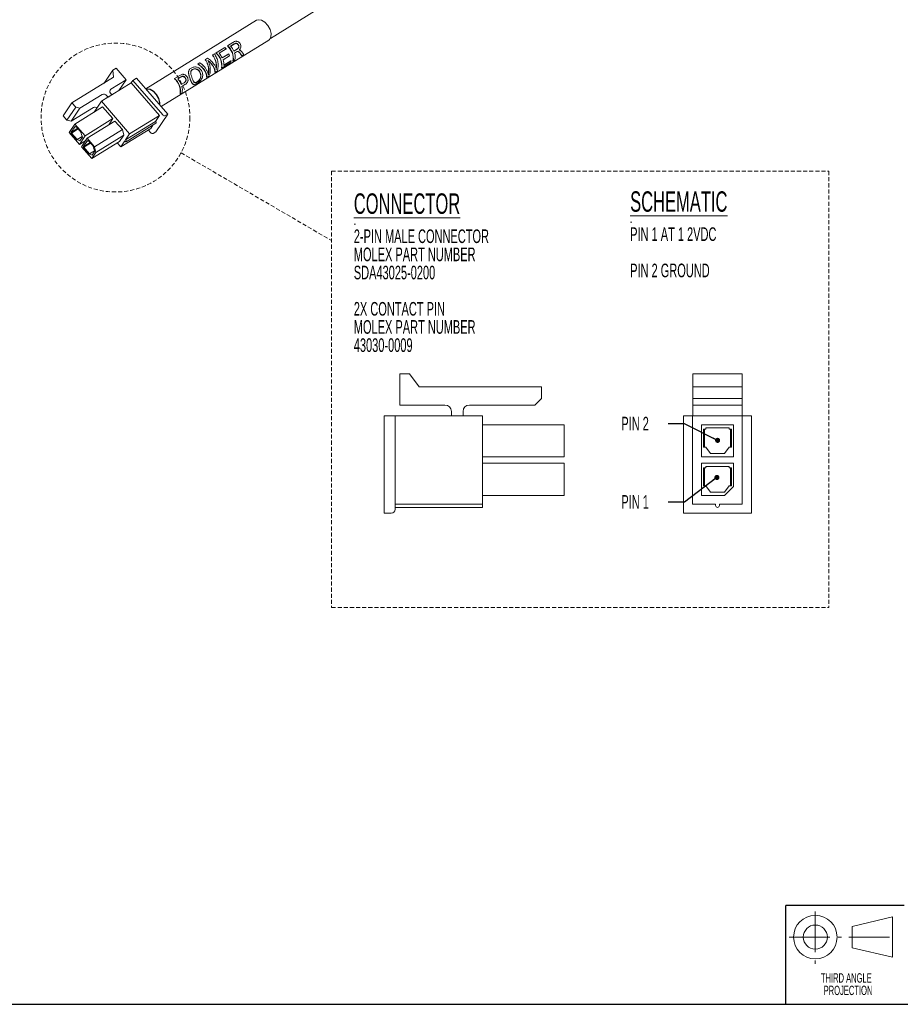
# Paper-space layout 'Sheet1' of a CAD drawing. Header units: millimetres. Extents: x 0 to 864, y 0 to 559.
# Tile 5 of 6: x 401 to 675, y 13 to 319. Entities that reach past the tile are written whole.
import ezdxf

# ---------------------------------------------------------------- set-up
doc = ezdxf.new("R2010")
doc.units = ezdxf.units.MM
doc.linetypes.add('CENTERX2', pattern=[20.319999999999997, 12.7, -2.54, 2.54, -2.54])
doc.linetypes.add('HIDDEN', pattern=[1.905, 1.27, -0.635])
doc.styles.add('SLDTEXTSTYLE0', font='TXT', dxfattribs={"width": 0.605})
doc.dimstyles.new('SLDDIMSTYLE2', dxfattribs={"dimtxt": 0, "dimasz": 1.5875, "dimexe": 0, "dimexo": 0.0625, "dimgap": 0, "dimtad": 0, "dimtih": 1, "dimtoh": 1, "dimdec": 0, "dimrnd": 1e-09, "dimzin": 0, "dimdsep": 46, "dimtxsty": 'Standard', "dimblk1": 'DOT', "dimblk2": 'DOT', "dimsah": 1, "dimcen": 0.09, "dimadec": 0, "dimazin": 0, "dimtfac": 1.5875, "dimtdec": 0, "dimtofl": 0, "dimtmove": 0, "dimatfit": 3, "dimldrblk": 'DOT', "dimfxl": 1, "dimfrac": 2, "dimtolj": 1, "dimtzin": 0, "dimarcsym": 0})

# ---------------------------------------------------------------- blocks, each defined once
blk = doc.blocks.new('SW_NOTE_0')
at = {"color": 0, "linetype": 'Continuous', "lineweight": 0, "char_height": 2.9104166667, "attachment_point": 2, "style": 'SLDTEXTSTYLE0'}
for s, insert in [('THIRD ANGLE', (13.1423502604, 3.7517242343)), ('PROJECTION', (13.6715470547, -0.1288312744))]:
    blk.add_mtext(s, dxfattribs=dict(at, insert=insert))
blk = doc.blocks.new('3rd Proj')
at = {"color": 7, "linetype": 'CENTERX2', "lineweight": 15}
for p, q in [((648.6811171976, 41.4337455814), (648.6811171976, 25.1490080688)), ((640.5387484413, 33.4354499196), (656.8234859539, 33.4354499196)), ((659.0595635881, 33.4354499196), (673.9656581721, 33.4354499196))]:
    blk.add_line(p, q, dxfattribs=at)
at = {"color": 7, "linetype": 'Continuous', "lineweight": 15}
for p, q in [((672.7110972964, 39.715807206), (660.0923848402, 36.760196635)), ((660.0923848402, 36.760196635), (660.0923848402, 30.1107032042)), ((672.7110972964, 27.1550926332), (672.7110972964, 39.715807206)), ((660.0923848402, 30.1107032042), (672.7110972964, 27.1550926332))]:
    blk.add_line(p, q, dxfattribs=at)
for radius in [6.769482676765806, 3.737615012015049]:
    blk.add_circle((648.6811171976, 33.4354499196), radius, dxfattribs=at)
at = {"color": 7, "linetype": 'Continuous', "lineweight": 0}
blk.add_blockref('SW_NOTE_0', (645.1842610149, 18.4363251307), dxfattribs=at)
blk = doc.blocks.new('SW_NOTE_6')
at = {"color": 0, "linetype": 'Continuous', "lineweight": 0, "attachment_point": 1, "style": 'SLDTEXTSTYLE0'}
for s, insert, char_height in [('\\LCONNECTOR', (0, 8.1855801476), 6.35), ('-', (0, -0.0936955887), 2.1166666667), ('2-PIN MALE CONNECTOR', (0, -3.0096133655), 4.2333333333), ('MOLEX PART NUMBER', (0, -8.6540577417), 4.2333333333), ('SDA43025-0200', (0, -14.2985021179), 4.2333333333), ('2X CONTACT PIN', (0, -25.5873908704), 4.2333333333), ('MOLEX PART NUMBER', (0, -31.2318352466), 4.2333333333), ('43030-0009', (0, -36.8762796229), 4.2333333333)]:
    blk.add_mtext(s, dxfattribs=dict(at, insert=insert, char_height=char_height))
blk = doc.blocks.new('SW_NOTE_7')
at = {"color": 0, "linetype": 'Continuous', "lineweight": 0, "attachment_point": 1, "style": 'SLDTEXTSTYLE0'}
for s, insert, char_height in [('\\LSCHEMATIC', (0, 8.1855801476), 6.35), ('-', (0, -0.0936955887), 2.1166666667), ('PIN 1 AT 1 2VDC', (0, -3.0096133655), 4.2333333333), ('PIN 2 GROUND', (0, -14.2985021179), 4.2333333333)]:
    blk.add_mtext(s, dxfattribs=dict(at, insert=insert, char_height=char_height))
blk = doc.blocks.new('_DOT')
at = {"color": 0, "linetype": 'ByBlock', "lineweight": -2}
blk.add_line((-0.5, 0), (-1, 0), dxfattribs=at)
at = {"color": 0, "linetype": 'ByBlock', "const_width": 0.5}
blk.add_lwpolyline([(-0.25, 0, 1), (0.25, 0, 1)], format="xyb", close=True, dxfattribs=at)

psp = doc.layouts.new('Sheet1')

# ---------------------------------------------------------------- linework, layer by layer
at = {"color": 7, "linetype": 'Continuous', "lineweight": 15}
for p, q in [((478.970309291, 313.0772496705), (613.5417394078, 396.3857492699)), ((474.6989978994, 318.7079250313), (440.2516628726, 297.382776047)), ((445.0386214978, 291.8622070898), (478.4959878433, 312.5745008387)), ((462.0624816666, 308.5904280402), (464.7796904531, 310.2725576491)), ((465.23157607, 309.8189810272), (463.0578090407, 308.4732773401)), ((465.1969123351, 309.7642612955), (463.0767944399, 308.4517699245)), ((465.23157607, 309.8189810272), (465.1969123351, 309.7642612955)), ((465.6195549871, 310.7924886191), (465.5972716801, 310.7253421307)), ((465.6195549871, 310.7924886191), (467.291564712, 311.8275717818)), ((467.7635206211, 311.3864199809), (466.6148823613, 310.6753379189)), ((467.7288568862, 311.3317002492), (466.6338677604, 310.6538305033)), ((467.604075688, 309.1478366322), (468.5833253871, 309.7540561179)), ((467.6132659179, 309.1274453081), (468.6453420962, 309.7663678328)), ((468.98939643, 311.0828300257), (469.0390413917, 311.1178318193)), ((469.2218599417, 309.4545870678), (469.5997986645, 309.3811053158)), ((469.5998054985, 309.3811025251), (470.142474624, 308.9322665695)), ((458.748567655, 306.5388989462), (458.726284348, 306.4717524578)), ((458.748567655, 306.5388989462), (459.4023960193, 306.9436613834)), ((460.0275963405, 305.7792882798), (459.510498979, 306.2094360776)), ((459.5457190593, 306.2635248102), (459.8595427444, 305.57726945)), ((460.0739679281, 305.8191480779), (459.5457198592, 306.2635250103)), ((461.0072474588, 307.9371691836), (460.9849641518, 307.8700226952)), ((461.0072474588, 307.9371691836), (461.5684437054, 308.2845862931)), ((462.0624816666, 308.5904280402), (462.0401983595, 308.5232815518)), ((464.0171586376, 307.0106252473), (465.9901070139, 308.2320090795)), ((464.0257335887, 306.992200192), (466.0512892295, 308.246151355)), ((466.2915968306, 307.6405632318), (464.2660411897, 306.3866120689)), ((466.0512892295, 308.246151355), (465.9901070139, 308.2320090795)), ((467.9403951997, 306.3875383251), (467.3969534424, 306.0511124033)), ((468.4015235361, 308.8657523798), (467.8449588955, 308.5212025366)), ((468.6769896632, 309.0073429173), (468.4015235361, 308.8657523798)), ((469.9829721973, 307.7587217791), (469.6196956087, 308.3594429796)), ((470.0539513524, 307.6959675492), (469.6939667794, 308.32198343)), ((470.0539513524, 307.6959675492), (469.9829721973, 307.7587217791)), ((470.6769023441, 308.0816148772), (470.0539513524, 307.6959675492)), ((470.142474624, 308.9322665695), (470.6769023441, 308.0816148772)), ((429.9391743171, 303.1778960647), (427.276093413, 299.213112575)), ((430.9621718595, 303.8111983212), (429.9391743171, 303.1778960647)), ((430.223032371, 301.037460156), (429.9391743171, 303.1778960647)), ((434.0755631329, 300.2206740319), (430.9621718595, 303.8111983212)), ((454.7310088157, 303.366770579), (454.7643456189, 303.4229670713)), ((456.4798527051, 305.1344162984), (456.4575693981, 305.06726981)), ((456.4798527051, 305.1344162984), (457.0410489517, 305.4818334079)), ((462.0750352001, 303.3687344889), (462.1860190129, 304.4610170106)), ((462.1490957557, 303.3221301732), (462.2581606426, 304.4420561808)), ((463.8398801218, 303.8490518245), (463.7689009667, 303.9118060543)), ((466.6558965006, 305.5923497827), (463.8398801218, 303.8490518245)), ((464.4853637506, 304.6651419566), (466.757938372, 306.0720139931)), ((464.4951249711, 304.7664689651), (466.6841635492, 306.1216267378)), ((466.757938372, 306.0720139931), (466.6841635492, 306.1216267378)), ((467.3969534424, 306.0511124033), (467.3259742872, 306.1138666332)), ((417.2650635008, 293.015631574), (430.223032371, 301.037460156)), ((429.3015746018, 297.2652635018), (434.0755631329, 300.2206740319)), ((434.0755631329, 300.2206740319), (431.8528007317, 296.911434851)), ((437.3380445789, 300.742911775), (436.1786473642, 300.0251692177)), ((447.0369630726, 289.557615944), (437.3380445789, 300.742911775)), ((449.1680908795, 300.6079584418), (449.1458075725, 300.5408119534)), ((449.1680908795, 300.6079584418), (450.5838184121, 301.4843861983)), ((451.0835639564, 301.0604379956), (450.1634182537, 300.4908077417)), ((451.0489002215, 301.005718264), (450.1824036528, 300.4693003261)), ((450.5838184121, 301.4843861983), (451.1931162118, 301.8038114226)), ((451.5248610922, 301.2439999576), (451.0489002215, 301.005718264)), ((451.5604290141, 301.2976915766), (451.0835639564, 301.0604379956)), ((451.5248610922, 301.2439999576), (451.5604290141, 301.2976915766)), ((452.4962467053, 300.7473922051), (452.5475007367, 300.7798661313)), ((454.1417536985, 300.2803518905), (454.0752456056, 300.2791596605)), ((457.1639684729, 302.2705855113), (457.2298085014, 302.2735981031)), ((459.2275725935, 300.993732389), (459.1565934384, 301.0564866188)), ((459.8705938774, 301.3918045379), (459.2275725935, 300.993732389)), ((459.4367084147, 302.6734214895), (459.678905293, 301.7929208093)), ((459.6048453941, 301.8395257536), (459.7608992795, 302.800899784)), ((459.6789059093, 301.7929209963), (459.8337668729, 302.7779148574)), ((461.7772716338, 302.5721625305), (461.7062924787, 302.6349167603)), ((462.3747487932, 302.9420398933), (461.7772716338, 302.5721625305)), ((435.6776267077, 299.2792518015), (429.7050942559, 295.5818643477)), ((436.1786473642, 300.0251692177), (435.6776267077, 299.2792518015)), ((435.6776267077, 299.2792518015), (444.4668712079, 289.143039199)), ((436.1786473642, 300.0251692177), (445.4931965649, 289.2831479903)), ((451.2369066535, 298.7678917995), (452.112693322, 299.3100609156)), ((451.2476532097, 298.7414893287), (452.1770621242, 299.3168541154)), ((452.3970313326, 298.7191948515), (451.4529556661, 298.134750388)), ((456.1519907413, 299.5507978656), (456.2255726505, 299.4996367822)), ((419.7535975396, 291.3544424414), (426.6963408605, 295.6524537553)), ((426.4024489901, 293.5373113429), (428.4638572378, 294.8134576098)), ((428.0189547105, 295.3358642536), (428.4673855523, 294.8187105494)), ((428.4638572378, 294.8134576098), (429.7050942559, 295.5818643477)), ((428.4638572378, 294.8134576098), (428.4673855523, 294.8187105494)), ((428.4673855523, 294.8187105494), (429.7086225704, 295.5871172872)), ((429.7086225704, 295.5871172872), (429.2601917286, 296.1042709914)), ((429.7050942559, 295.5818643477), (429.7086225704, 295.5871172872)), ((450.9454893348, 295.8665822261), (450.8745101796, 295.9293364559)), ((451.4889310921, 296.2030081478), (450.9454893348, 295.8665822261)), ((417.2650635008, 293.015631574), (414.5412047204, 288.9603622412)), ((415.7071249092, 287.6157626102), (418.4309836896, 291.6710319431)), ((417.0297387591, 287.2991731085), (423.97248208, 291.5971844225)), ((419.7535975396, 291.3544424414), (417.0297387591, 287.2991731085)), ((417.2650635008, 293.015631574), (418.4309836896, 291.6710319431)), ((418.135984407, 286.4614496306), (426.7973635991, 291.8234087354)), ((418.4309836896, 291.6710319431), (419.7535975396, 291.3544424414)), ((426.4024489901, 293.5373113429), (424.1507392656, 290.1849755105)), ((435.1916934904, 283.4010987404), (426.4024489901, 293.5373113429)), ((430.0004410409, 288.1294537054), (426.7973635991, 291.8234087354)), ((414.5412047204, 288.9603622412), (415.7071249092, 287.6157626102)), ((421.3390618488, 282.7674946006), (430.0004410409, 288.1294537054)), ((428.6950092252, 286.1859323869), (430.0004410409, 288.1294537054)), ((435.1916934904, 283.4010987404), (444.4668712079, 289.143039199)), ((444.4668712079, 289.143039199), (443.2107912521, 287.2729927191)), ((443.318119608, 284.021017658), (447.0369630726, 289.557615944)), ((446.2867648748, 289.0931942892), (447.0369630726, 289.557615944)), ((417.0297387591, 287.2991731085), (415.7071249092, 287.6157626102)), ((418.135984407, 286.4614496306), (416.3718271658, 283.8349798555)), ((418.2093101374, 285.7243483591), (416.9391169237, 283.833290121)), ((419.0430236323, 285.1357457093), (416.9391169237, 283.833290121)), ((419.1711467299, 284.9879875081), (417.0672400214, 283.6855319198)), ((419.2057757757, 284.9480514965), (417.133073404, 283.6649134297)), ((421.3390618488, 282.7674946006), (418.135984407, 286.4614496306)), ((418.3374332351, 285.5765901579), (418.2093101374, 285.7243483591)), ((418.4785658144, 285.7867077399), (418.3374332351, 285.5765901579)), ((418.5478239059, 285.7068357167), (418.3374332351, 285.5765901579)), ((418.4785658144, 285.7867077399), (420.2722891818, 283.7180929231)), ((421.9796773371, 282.0287035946), (430.6410565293, 287.3906626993)), ((432.9472722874, 284.7310150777), (430.6410565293, 287.3906626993)), ((432.4678347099, 279.3458294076), (441.7430124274, 285.0877698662)), ((433.9356135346, 281.5310522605), (443.2107912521, 287.2729927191)), ((434.1157968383, 280.9706283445), (443.3909745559, 286.7125688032)), ((442.4381735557, 286.1227227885), (441.7430124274, 285.0877698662)), ((443.3389143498, 287.1252345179), (443.2107912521, 287.2729927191)), ((416.3718271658, 283.8349798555), (419.5749046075, 280.1410248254)), ((417.0672400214, 283.6855319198), (416.9261074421, 283.4754143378)), ((416.9261074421, 283.4754143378), (417.133073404, 283.6649134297)), ((418.7198308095, 281.406799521), (416.9261074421, 283.4754143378)), ((416.9391169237, 283.833290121), (417.0672400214, 283.6855319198)), ((417.133073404, 283.6649134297), (418.8921677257, 281.6362346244)), ((420.453154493, 282.6025873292), (418.8609633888, 281.616917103)), ((419.5749046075, 280.1410248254), (421.3390618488, 282.7674946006)), ((419.7486341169, 281.245940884), (420.5247168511, 282.401369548)), ((420.1311566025, 283.5079753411), (420.2722891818, 283.7180929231)), ((420.5247168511, 282.401369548), (420.1311566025, 283.5079753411)), ((421.9796773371, 282.0287035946), (420.2155200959, 279.4022338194)), ((424.2858930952, 279.3690559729), (421.9796773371, 282.0287035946)), ((424.2858930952, 279.3690559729), (432.9472722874, 284.7310150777)), ((433.3501699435, 282.9612961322), (424.6887907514, 277.5993370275)), ((432.0799767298, 281.0702378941), (433.3501699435, 282.9612961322)), ((432.9472722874, 284.7310150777), (433.3501699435, 282.9612961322)), ((433.9356135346, 281.5310522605), (435.1916934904, 283.4010987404)), ((441.7743531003, 283.7465497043), (441.0066450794, 284.6319104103)), ((442.5679214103, 283.5565960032), (443.318119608, 284.021017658)), ((418.7198308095, 281.406799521), (418.8609633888, 281.616917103)), ((418.8609633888, 281.616917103), (419.7486341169, 281.245940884)), ((419.5749046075, 280.1410248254), (421.5209519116, 281.3457551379)), ((420.2155200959, 279.4022338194), (423.4185975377, 275.7082787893)), ((420.9109329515, 279.2527858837), (420.7698003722, 279.0426683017)), ((420.7698003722, 279.0426683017), (420.9767663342, 279.2321673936)), ((422.5635237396, 276.9740534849), (420.7698003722, 279.0426683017)), ((422.0530030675, 281.291602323), (420.7828098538, 279.4005440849)), ((422.8867165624, 280.7029996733), (420.7828098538, 279.4005440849)), ((420.7828098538, 279.4005440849), (420.9109329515, 279.2527858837)), ((423.0148396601, 280.5552414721), (420.9109329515, 279.2527858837)), ((423.0494687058, 280.5153054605), (420.9767663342, 279.2321673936)), ((420.9767663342, 279.2321673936), (422.7358606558, 277.2034885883)), ((422.1811261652, 281.1438441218), (422.0530030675, 281.291602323)), ((422.3222587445, 281.3539617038), (422.1811261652, 281.1438441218)), ((422.3915168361, 281.2740896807), (422.1811261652, 281.1438441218)), ((422.3222587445, 281.3539617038), (424.1159821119, 279.285346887)), ((423.4185975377, 275.7082787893), (432.0799767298, 281.0702378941)), ((423.9748495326, 279.075229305), (424.1159821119, 279.285346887)), ((424.3684097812, 277.9686235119), (423.9748495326, 279.075229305)), ((424.6887907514, 277.5993370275), (424.2858930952, 279.3690559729)), ((431.3593886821, 280.6241468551), (432.4678347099, 279.3458294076)), ((432.4678347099, 279.3458294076), (433.7239146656, 281.2158758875)), ((433.7239146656, 281.2158758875), (433.8520377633, 281.0681176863)), ((434.0637366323, 281.3832940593), (433.9356135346, 281.5310522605)), ((422.5635237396, 276.9740534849), (422.7046563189, 277.1841710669)), ((424.2968474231, 278.1698412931), (422.7046563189, 277.1841710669)), ((422.7046563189, 277.1841710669), (423.5923270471, 276.813194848)), ((423.4185975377, 275.7082787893), (424.6887907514, 277.5993370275)), ((423.5923270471, 276.813194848), (424.3684097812, 277.9686235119)), ((519.2778221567, 199.0774847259), (519.2778221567, 208.7974847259)), ((519.2778221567, 208.7974847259), (522.2778221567, 208.7974847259)), ((522.2778221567, 208.7974847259), (525.2778221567, 204.7174847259)), ((625.7884934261, 208.7974847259), (610.3484934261, 208.7974847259)), ((610.3484934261, 208.7974847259), (610.3484934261, 204.7174847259)), ((625.7884934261, 204.7174847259), (625.7884934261, 208.7974847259)), ((525.2778221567, 204.7174847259), (563.2778221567, 204.7174847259)), ((563.2778221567, 204.7174847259), (563.2778221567, 201.0774847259)), ((625.7884934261, 204.7174847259), (610.3484934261, 204.7174847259)), ((610.3484934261, 204.7174847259), (610.3484934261, 201.0774847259)), ((625.7884934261, 204.7174847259), (625.7884934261, 201.0774847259)), ((533.2778221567, 199.0774847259), (519.2778221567, 199.0774847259)), ((561.2778221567, 199.0774847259), (540.9178221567, 199.0774847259)), ((561.2778221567, 199.0774847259), (563.2778221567, 201.0774847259)), ((610.3484934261, 199.0774847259), (610.3484934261, 201.0774847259)), ((610.3484934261, 201.0774847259), (625.7884934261, 201.0774847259)), ((625.7884934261, 199.0774847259), (610.3484934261, 199.0774847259)), ((610.3484934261, 197.0774847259), (610.3484934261, 199.0774847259)), ((625.7884934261, 201.0774847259), (625.7884934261, 199.0774847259)), ((625.7884934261, 199.0774847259), (625.7884934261, 197.0774847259)), ((535.2778221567, 195.6774847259), (535.2778221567, 197.0774847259)), ((538.9178221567, 197.0774847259), (538.9178221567, 195.6774847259)), ((610.3484934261, 197.0774847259), (610.3484934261, 195.6774847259)), ((625.7884934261, 197.0774847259), (625.7884934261, 195.6774847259)), ((517.7630221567, 195.6774847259), (514.3630221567, 195.6774847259)), ((514.3630221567, 165.3974847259), (514.3630221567, 195.6774847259)), ((517.7630221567, 166.5974847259), (517.7630221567, 195.6774847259)), ((544.9630221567, 195.6774847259), (517.7630221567, 195.6774847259)), ((544.9630221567, 195.6774847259), (544.9630221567, 168.2374847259)), ((570.3630221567, 192.9574847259), (544.9630221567, 192.9574847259)), ((570.3630221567, 192.9574847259), (570.3630221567, 182.9574847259)), ((607.5284934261, 166.5974847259), (607.5284934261, 195.6774847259)), ((610.3284934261, 195.6774847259), (607.5284934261, 195.6774847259)), ((625.7684934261, 195.6774847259), (610.3284934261, 195.6774847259)), ((610.3284934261, 195.6774847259), (610.3284934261, 168.2374847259)), ((623.0684934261, 192.9574847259), (613.0684934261, 192.9574847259)), ((613.0684934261, 192.9574847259), (613.0684934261, 182.9574847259)), ((623.0684934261, 182.9574847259), (623.0684934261, 192.9574847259)), ((625.7684934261, 168.2374847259), (625.7684934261, 195.6774847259)), ((625.7684934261, 195.6774847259), (625.7884934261, 195.6774847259)), ((628.6084934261, 195.6774847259), (625.7884934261, 195.6774847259)), ((628.6084934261, 195.6774847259), (628.6084934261, 166.5974847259)), ((614.4684934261, 191.5574847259), (613.6684934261, 191.5574847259)), ((613.6684934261, 185.9574847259), (613.6684934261, 191.5574847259)), ((614.0684934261, 191.5574847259), (614.0684934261, 185.9574847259)), ((621.6684934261, 191.9574847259), (614.4684934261, 191.9574847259)), ((614.4684934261, 191.9574847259), (614.4684934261, 191.5574847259)), ((621.6684934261, 191.5574847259), (621.6684934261, 191.9574847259)), ((622.4684934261, 191.5574847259), (621.6684934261, 191.5574847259)), ((622.0684934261, 185.9574847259), (622.0684934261, 191.5574847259)), ((622.4684934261, 191.5574847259), (622.4684934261, 185.9574847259)), ((613.6684934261, 185.9574847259), (614.4684934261, 185.9574847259)), ((614.4684934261, 185.9574847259), (615.8689085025, 183.9574847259)), ((615.8689085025, 183.9574847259), (620.2680783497, 183.9574847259)), ((620.2680783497, 183.9574847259), (621.6684934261, 185.9574847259)), ((621.6684934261, 185.9574847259), (622.4684934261, 185.9574847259)), ((570.3630221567, 182.9574847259), (544.9630221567, 182.9574847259)), ((570.3630221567, 180.9574847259), (544.9630221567, 180.9574847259)), ((570.3630221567, 180.9574847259), (570.3630221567, 170.9574847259)), ((613.0684934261, 182.9574847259), (623.0684934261, 182.9574847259)), ((613.0684934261, 180.9574847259), (613.0684934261, 170.9574847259)), ((623.0684934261, 180.9574847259), (613.0684934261, 180.9574847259)), ((623.0684934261, 173.7574847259), (623.0684934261, 180.9574847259)), ((614.4684934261, 179.5574847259), (613.6684934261, 179.5574847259)), ((613.6684934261, 173.9574847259), (613.6684934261, 179.5574847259)), ((614.0684934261, 179.5574847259), (614.0684934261, 173.9574847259)), ((621.6684934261, 179.9574847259), (614.4684934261, 179.9574847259)), ((614.4684934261, 179.9574847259), (614.4684934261, 179.5574847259)), ((621.6684934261, 179.5574847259), (621.6684934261, 179.9574847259)), ((622.4684934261, 179.5574847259), (621.6684934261, 179.5574847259)), ((622.0684934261, 173.9574847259), (622.0684934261, 179.5574847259)), ((622.4684934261, 179.5574847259), (622.4684934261, 173.9574847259)), ((613.6684934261, 173.9574847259), (614.4684934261, 173.9574847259)), ((614.4684934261, 173.9574847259), (615.8689085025, 171.9574847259)), ((615.8689085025, 171.9574847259), (620.2680783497, 171.9574847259)), ((620.2680783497, 171.9574847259), (621.6684934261, 173.9574847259)), ((620.2684934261, 170.9574847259), (623.0684934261, 173.7574847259)), ((621.6684934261, 173.9574847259), (622.4684934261, 173.9574847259)), ((570.3630221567, 170.9574847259), (544.9630221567, 170.9574847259)), ((613.0684934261, 170.9574847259), (620.2684934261, 170.9574847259)), ((516.5630221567, 165.3974847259), (514.3630221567, 165.3974847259)), ((544.9630221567, 168.2374847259), (517.7630221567, 168.2374847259)), ((517.7630221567, 167.2374847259), (544.9630221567, 167.2374847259)), ((544.9630221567, 168.2374847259), (544.9630221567, 167.8374847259)), ((544.9630221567, 167.8374847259), (544.9630221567, 167.2374847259)), ((607.5284934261, 165.3974847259), (607.5284934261, 166.5974847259)), ((628.6084934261, 165.3974847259), (607.5284934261, 165.3974847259)), ((610.3284934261, 168.2374847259), (617.4484934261, 168.2374847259)), ((617.4484934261, 168.2374847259), (617.4484934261, 167.8374847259)), ((618.6484934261, 167.8374847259), (618.6484934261, 168.2374847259)), ((618.6484934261, 168.2374847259), (625.7684934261, 168.2374847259)), ((628.6084934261, 166.5974847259), (628.6084934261, 165.3974847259))]:
    psp.add_line(p, q, dxfattribs=at)
at = {"color": 7, "linetype": 'HIDDEN', "lineweight": 0}
for p, q in [((451.187154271, 277.512302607), (498.0078440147, 250.2002335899)), ((498.0078440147, 271.8251394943), (652.6514115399, 271.8251394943)), ((498.0078440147, 271.8251394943), (498.0078440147, 136.1288549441)), ((652.6514115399, 271.8251394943), (652.6514115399, 136.1288549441)), ((498.0078440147, 136.1288549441), (652.6514115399, 136.1288549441))]:
    psp.add_line(p, q, dxfattribs=at)
at = {"color": 7, "linetype": 'Continuous', "lineweight": 30}
for p, q in [((676.0876551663, 43.3818229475), (639.3022860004, 43.3818229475)), ((639.3022860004, 12.697799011), (639.3022860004, 43.3818229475)), ((25.4, 12.7), (838.2, 12.7))]:
    psp.add_line(p, q, dxfattribs=at)
at = {"color": 7, "linetype": 'Continuous', "lineweight": 15, "flags": 128}
for points in [[(478.8846447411, 315.8772686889), (478.2076159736, 317.1072455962), (477.2854605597, 318.1140323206), (476.2585683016, 318.7443547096), (475.283274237, 318.9022518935), (474.6989978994, 318.7079250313)], [(478.4959878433, 312.5745008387), (478.6869276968, 312.7187404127), (479.1440463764, 313.5022267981), (479.2134753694, 314.6113544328), (478.8846447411, 315.8772686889)], [(444.2391279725, 294.4294322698), (443.5620992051, 295.6594091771), (442.6399437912, 296.6661959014), (441.6130515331, 297.2965182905), (440.6377574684, 297.4544154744), (440.2661478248, 297.3660712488)], [(444.1424877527, 294.419458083), (443.4940658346, 295.5974641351), (442.6108747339, 296.5617105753), (441.6273722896, 297.1653996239), (440.6932878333, 297.3166250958), (440.3593809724, 297.2403476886)], [(444.4625320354, 292.5265833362), (444.4574241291, 293.2070331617), (444.1424877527, 294.419458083)], [(444.5677725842, 292.4052144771), (444.5679586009, 293.1635180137), (444.2391279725, 294.4294322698)], [(443.3909745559, 286.7125688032), (443.4252495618, 286.7460090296), (443.4511272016, 286.8231865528), (443.443806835, 286.9223567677), (443.4044029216, 287.0284219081), (443.3389143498, 287.1252345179)], [(433.8520377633, 281.0681176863), (433.9336409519, 280.9952964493), (434.0189354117, 280.9575529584), (434.0949358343, 280.9606333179), (434.1500718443, 281.004068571), (434.1759494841, 281.0812460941), (434.1686291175, 281.180416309), (434.129225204, 281.2864814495), (434.0637366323, 281.3832940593)]]:
    psp.add_lwpolyline(points, dxfattribs=at)
at = {"color": 7, "linetype": 'HIDDEN', "lineweight": 0}
psp.add_circle((430.7970712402, 288.4692050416), 23.1475527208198, dxfattribs=at)
at = {"color": 7, "linetype": 'Continuous', "lineweight": 15}
for centre, radius, start, end in [((461.1687964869, 306.2232368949), 5.425454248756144, 41.51028529, 48.2757083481), ((462.4918222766, 306.9314462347), 4.902801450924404, 350.4006453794, 50.6983577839), ((462.4266281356, 306.8917224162), 5.04090853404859, 350.4006453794, 50.6983577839), ((462.0201248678, 306.6158179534), 6.131190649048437, 24.1826976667, 41.4609592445), ((458.934748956, 304.7293856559), 4.90280145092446, 350.4006453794, 50.6983577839), ((458.8695548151, 304.6896618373), 5.040908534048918, 350.4006453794, 50.6983577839), ((458.4619163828, 304.412914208), 6.132599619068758, 24.871594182, 41.4598406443), ((460.4045270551, 305.0199324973), 4.096230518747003, 355.0311625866, 19.4900544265), ((460.8664168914, 305.8382332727), 5.716727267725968, 18.3772974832, 24.9107314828), ((464.478745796, 307.3016692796), 3.580314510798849, 345.2073688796, 19.9147634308), ((464.3307854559, 306.3376708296), 2.441647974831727, 342.226597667, 353.7537238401), ((446.0403581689, 296.7469160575), 4.902801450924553, 350.4006453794, 50.6983577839), ((445.975164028, 296.7071922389), 5.040908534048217, 350.4006453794, 50.6983577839), ((445.5790777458, 296.4387481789), 6.11844462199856, 22.1084277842, 41.4731920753), ((429.7546891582, 296.6678787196), 0.7497875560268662, 127.1802074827, 228.7369744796), ((448.1654128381, 297.1073193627), 3.444350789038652, 344.7786291, 17.3551978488), ((427.159848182, 294.6678129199), 1.088281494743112, 37.8690561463, 115.2081228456), ((424.4322001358, 290.7004258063), 1.007728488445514, 53.0534604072, 117.1416802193), ((446.008660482, 289.6839787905), 0.6529688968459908, 217.8690561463, 295.2081228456), ((442.2898170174, 284.1473805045), 0.6529688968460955, 217.8690561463, 295.2081228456), ((533.2778221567, 197.0774847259), 2, 360, 90), ((540.9178221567, 197.0774847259), 2, 90, 180), ((516.5630221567, 166.5974847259), 1.200000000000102, 270, 360), ((618.0484934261, 167.8374847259), 0.6000000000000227, 180, 360)]:
    psp.add_arc(centre, radius, start, end, dxfattribs=at)
for points, knots in [([(467.2915647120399, 311.82757178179), (467.4544655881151, 311.9222676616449), (467.6989214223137, 312.0643722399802), (468.0835280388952, 312.1897078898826), (468.4131629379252, 312.2134575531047), (468.7549390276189, 312.1342631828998), (469.0749892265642, 311.9788410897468), (469.3100296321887, 311.7929788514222), (469.4702891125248, 311.6157783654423), (469.5387217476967, 311.5178712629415), (469.5729532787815, 311.4688959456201)], [0, 0, 0, 0, 0.2472405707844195, 0.3710194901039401, 0.4950502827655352, 0.6201600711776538, 0.7462498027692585, 0.872883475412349, 0.9364134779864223, 1, 1, 1, 1]), ([(468.9893964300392, 311.0828300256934), (468.9509712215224, 311.1363791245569), (468.8741572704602, 311.2434265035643), (468.7215854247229, 311.3706954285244), (468.5490286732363, 311.460342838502), (468.3687090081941, 311.5093674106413), (468.1883399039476, 311.5104211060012), (467.9650917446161, 311.4624175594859), (467.8223376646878, 311.3834265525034), (467.7288568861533, 311.3317002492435)], [0, 0, 0, 0, 0.1250949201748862, 0.250071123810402, 0.3748279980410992, 0.4999646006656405, 0.618212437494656, 0.7499910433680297, 0.9999999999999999, 0.9999999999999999, 0.9999999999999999, 0.9999999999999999]), ([(469.0390413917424, 311.1178318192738), (468.9541358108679, 311.2248667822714), (468.8268754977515, 311.3852956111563), (468.5895757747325, 311.507422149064), (468.4076221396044, 311.56007699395), (468.2250508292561, 311.5632363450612), (468.0002969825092, 311.5169756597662), (467.8571683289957, 311.4380562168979), (467.7635206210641, 311.3864199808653)], [0, 0, 0, 0, 0.2525240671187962, 0.3784944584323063, 0.5040497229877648, 0.6218830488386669, 0.752601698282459, 1, 1, 1, 1]), ([(468.5833253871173, 309.7540561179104), (468.6822964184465, 309.8197972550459), (468.8307459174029, 309.9184042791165), (469.0048519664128, 310.0925367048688), (469.1057702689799, 310.2573947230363), (469.1586188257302, 310.4584805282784), (469.1510719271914, 310.6744858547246), (469.0985874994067, 310.8904043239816), (469.0257916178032, 311.0186913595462), (468.9893964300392, 311.0828300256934)], [0, 0, 0, 0, 0.2503113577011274, 0.375449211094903, 0.5003491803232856, 0.6220480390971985, 0.7500126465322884, 0.8750157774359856, 1, 1, 1, 1]), ([(468.6453420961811, 309.766367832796), (468.7442882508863, 309.8322239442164), (468.8927582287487, 309.9310418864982), (469.0663149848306, 310.1067962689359), (469.1662643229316, 310.2743115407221), (469.2170992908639, 310.4792437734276), (469.206897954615, 310.6996246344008), (469.1514407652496, 310.9204175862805), (469.0765386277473, 311.0519730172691), (469.0390413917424, 311.1178318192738)], [0, 0, 0, 0, 0.2475123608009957, 0.3713954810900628, 0.495486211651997, 0.6172493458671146, 0.7462873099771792, 0.8729872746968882, 1, 1, 1, 1]), ([(469.5729639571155, 311.4688804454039), (469.6672621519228, 311.2882513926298), (469.8089335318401, 311.0168785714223), (469.8370695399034, 310.616051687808), (469.7910890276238, 310.2301761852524), (469.5838446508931, 309.8040876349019), (469.3424437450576, 309.5710124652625), (469.2218599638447, 309.4545875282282)], [0, 0, 0, 0, 0.2526046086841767, 0.3795071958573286, 0.5045590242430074, 0.7525189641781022, 1, 1, 1, 1]), ([(469.619695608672, 308.3594429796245), (469.4956594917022, 308.5133858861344), (469.3096589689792, 308.7442336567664), (468.9923119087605, 308.985468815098), (468.7759338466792, 309.0388540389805), (468.6642665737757, 309.021156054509), (468.6084168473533, 309.012304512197)], [0, 0, 0, 0, 0.5001269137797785, 0.7499740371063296, 0.8749509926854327, 1, 1, 1, 1]), ([(469.6939667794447, 308.321983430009), (469.5695366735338, 308.4819889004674), (469.3831789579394, 308.7216274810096), (469.0636019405, 308.9737668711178), (468.8455503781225, 309.0320764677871), (468.7330891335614, 309.0155746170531), (468.6769906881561, 309.0073430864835)], [0, 0, 0, 0, 0.5022815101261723, 0.7522619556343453, 0.8764221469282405, 1, 1, 1, 1]), ([(454.1417536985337, 300.280351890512), (454.0765697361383, 300.4580575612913), (453.9462969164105, 300.8132096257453), (453.7527590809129, 301.3647421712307), (453.5956907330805, 301.9061434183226), (453.519179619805, 302.4174583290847), (453.5448297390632, 302.8764182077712), (453.7208242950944, 303.4137461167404), (454.0722144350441, 303.68573430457), (454.3056800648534, 303.8664448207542)], [0, 0, 0, 0, 0.1268119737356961, 0.2534389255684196, 0.3796920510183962, 0.505283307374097, 0.6301731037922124, 0.7542848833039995, 1, 1, 1, 1]), ([(454.7643452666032, 303.422966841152), (454.6731694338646, 303.3570286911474), (454.4906223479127, 303.225011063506), (454.3059017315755, 302.9481672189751), (454.2093032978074, 302.6176600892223), (454.1828920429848, 302.2440759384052), (454.2643980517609, 301.8356539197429), (454.4369033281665, 301.2817763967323), (454.587696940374, 300.8777109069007), (454.6882241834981, 300.6083388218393)], [0, 0, 0, 0, 0.1231519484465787, 0.2465678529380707, 0.3706828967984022, 0.4954365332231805, 0.6210968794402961, 0.7474025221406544, 1, 1, 1, 1]), ([(454.7310088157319, 303.3667705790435), (454.6386371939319, 303.3018545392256), (454.453758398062, 303.1719271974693), (454.3409337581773, 302.9825422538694), (454.2844800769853, 302.8877803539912)], [0, 0, 0, 0, 0.499633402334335, 1, 1, 1, 1]), ([(454.3056803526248, 303.8664450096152), (454.5866941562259, 304.0012363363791), (455.0097105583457, 304.2041407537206), (455.7133278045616, 304.2255752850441), (456.2436315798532, 304.1317896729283), (456.7519224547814, 303.9001651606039), (457.1920099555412, 303.552342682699), (457.5514704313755, 303.1120119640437), (457.7005970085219, 302.7739288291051), (457.7752199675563, 302.6047519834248)], [0, 0, 0, 0, 0.2457396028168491, 0.3699173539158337, 0.4947544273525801, 0.6173782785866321, 0.7465930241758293, 0.8731951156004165, 1, 1, 1, 1]), ([(457.1639684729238, 302.2705855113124), (457.0478371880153, 302.5135601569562), (456.8721029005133, 302.8812386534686), (456.4761081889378, 303.2511965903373), (456.1330379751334, 303.4582670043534), (455.7585807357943, 303.5703819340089), (455.3809753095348, 303.5882999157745), (455.0249061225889, 303.522762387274), (454.8286158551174, 303.4185774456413), (454.7310088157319, 303.3667705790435)], [0, 0, 0, 0, 0.2502526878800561, 0.3786919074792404, 0.5014097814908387, 0.6260480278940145, 0.7513814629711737, 0.8763722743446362, 1, 1, 1, 1]), ([(457.2298085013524, 302.2735981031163), (457.1112854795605, 302.5227376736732), (456.9321807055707, 302.8992222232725), (456.5307940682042, 303.2812605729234), (456.1836454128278, 303.4973825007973), (455.8046955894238, 303.6175896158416), (455.4225771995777, 303.6415067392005), (455.0617192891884, 303.5797356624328), (454.8633971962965, 303.475184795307), (454.7643456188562, 303.4229670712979)], [0, 0, 0, 0, 0.2523994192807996, 0.3814106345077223, 0.5043540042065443, 0.6292307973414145, 0.753352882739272, 0.8768125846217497, 1, 1, 1, 1]), ([(461.5433941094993, 304.941392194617), (461.7025353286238, 304.6608876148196), (462.0208661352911, 304.099793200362), (462.1063477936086, 303.5813772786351), (462.1490951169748, 303.3221299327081)], [0, 0, 0, 0, 0.4999240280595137, 1, 1, 1, 1]), ([(451.193121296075, 301.8038134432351), (451.3484987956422, 301.8528889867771), (451.5824194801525, 301.9267721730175), (451.941436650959, 301.9136393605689), (452.3008659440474, 301.8259035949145), (452.7301717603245, 301.592952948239), (452.9622276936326, 301.2886105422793), (453.0785811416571, 301.13601246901)], [0, 0, 0, 0, 0.2466924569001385, 0.3713952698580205, 0.4961388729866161, 0.7473627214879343, 1, 1, 1, 1]), ([(452.4962467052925, 300.7473922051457), (452.4683302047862, 300.7892845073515), (452.4125158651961, 300.8730411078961), (452.2774333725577, 301.0224872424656), (452.0748791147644, 301.1707878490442), (451.791945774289, 301.2743444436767), (451.6138416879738, 301.2541093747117), (451.5248610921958, 301.2439999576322)], [0, 0, 0, 0, 0.125485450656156, 0.2508870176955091, 0.5008946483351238, 0.7506475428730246, 1, 1, 1, 1]), ([(452.5475007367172, 300.7798661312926), (452.5188287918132, 300.8229505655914), (452.4615246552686, 300.9090596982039), (452.3235202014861, 301.0629091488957), (452.1178604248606, 301.2161011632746), (451.8312253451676, 301.3254236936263), (451.650342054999, 301.3068995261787), (451.5604290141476, 301.2976915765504)], [0, 0, 0, 0, 0.1266519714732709, 0.2531283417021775, 0.5045060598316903, 0.7537010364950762, 1, 1, 1, 1]), ([(452.1126933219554, 299.3100609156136), (452.2165246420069, 299.380734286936), (452.3763897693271, 299.4895473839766), (452.5498874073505, 299.6913597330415), (452.6487476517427, 299.8756225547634), (452.6926245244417, 300.0889300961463), (452.674953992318, 300.397699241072), (452.5674104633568, 300.6081395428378), (452.4962467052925, 300.7473922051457)], [0, 0, 0, 0, 0.2504562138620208, 0.3856178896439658, 0.5007435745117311, 0.623441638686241, 0.7508236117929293, 0.9999999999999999, 0.9999999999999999, 0.9999999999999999, 0.9999999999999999]), ([(452.1770621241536, 299.3168541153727), (452.2808723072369, 299.3877105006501), (452.4408157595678, 299.4968810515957), (452.6134913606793, 299.7009783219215), (452.7111949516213, 299.8883840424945), (452.7529596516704, 300.1059366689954), (452.7315621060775, 300.4216521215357), (452.6208794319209, 300.6370589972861), (452.5475007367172, 300.7798661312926)], [0, 0, 0, 0, 0.2474439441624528, 0.3812442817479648, 0.4956994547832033, 0.6185914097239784, 0.7471396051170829, 1, 1, 1, 1]), ([(453.0785811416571, 301.13601246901), (453.1417288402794, 301.022588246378), (453.2678638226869, 300.7960279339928), (453.3602661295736, 300.4154122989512), (453.3670373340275, 300.031073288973), (453.2959406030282, 299.6657710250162), (453.1225190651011, 299.351483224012), (452.8297156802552, 299.0125215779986), (452.5672747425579, 298.8346067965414), (452.3970313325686, 298.7191948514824)], [0, 0, 0, 0, 0.1269626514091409, 0.2536027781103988, 0.3796918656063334, 0.5048830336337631, 0.6191298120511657, 0.752932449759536, 1, 1, 1, 1]), ([(454.0752456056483, 300.279159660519), (454.0118604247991, 300.4522614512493), (453.885205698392, 300.7981492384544), (453.6992496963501, 301.3362944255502), (453.5491819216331, 301.8665483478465), (453.4852140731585, 302.3654924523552), (453.5009331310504, 302.7703027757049), (453.5906248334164, 302.9799709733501), (453.6256880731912, 303.06193670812)], [0, 0, 0, 0, 0.1774795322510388, 0.3546352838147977, 0.5318431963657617, 0.7091229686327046, 0.8862872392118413, 0.9999999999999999, 0.9999999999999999, 0.9999999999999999, 0.9999999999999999]), ([(454.838840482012, 298.8586678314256), (454.7674831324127, 298.9226760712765), (454.6247222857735, 299.0507339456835), (454.4410814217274, 299.3891223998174), (454.2543075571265, 299.7954827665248), (454.1349336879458, 300.1179319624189), (454.0752456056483, 300.279159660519)], [0, 0, 0, 0, 0.2499874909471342, 0.5001366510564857, 0.7500635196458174, 1, 1, 1, 1]), ([(456.1162506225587, 299.0289673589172), (455.8769852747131, 298.8984707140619), (455.5162702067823, 298.7017347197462), (455.1459179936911, 298.6878763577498), (454.9065212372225, 298.7909632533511), (454.7004113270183, 299.0188269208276), (454.5140822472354, 299.3620007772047), (454.3254247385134, 299.7832466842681), (454.2030087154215, 300.1145653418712), (454.1417536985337, 300.280351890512)], [0, 0, 0, 0, 0.2458053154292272, 0.370574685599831, 0.4948270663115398, 0.6204136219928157, 0.7466185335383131, 0.8732119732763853, 1, 1, 1, 1]), ([(454.6882241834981, 300.6083388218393), (454.7772405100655, 300.3640568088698), (454.9113501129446, 299.9960280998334), (455.1104459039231, 299.6252468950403), (455.2843037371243, 299.4244889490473), (455.4788087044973, 299.3085339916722), (455.7023781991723, 299.2838375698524), (455.9527774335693, 299.3454154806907), (456.134695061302, 299.4482602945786), (456.2255726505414, 299.4996367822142)], [0, 0, 0, 0, 0.2524113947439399, 0.3802762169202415, 0.5042297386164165, 0.6306364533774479, 0.7532482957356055, 0.8767343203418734, 0.9999999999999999, 0.9999999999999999, 0.9999999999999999, 0.9999999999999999]), ([(457.7752199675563, 302.6047519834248), (457.8290253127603, 302.4296063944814), (457.9365550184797, 302.0795788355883), (457.9473537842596, 301.5293092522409), (457.8395503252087, 300.9889080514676), (457.6114847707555, 300.476265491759), (457.2847737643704, 300.0165785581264), (456.7738785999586, 299.4856228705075), (456.3787755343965, 299.2112640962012), (456.1162510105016, 299.0289675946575)], [0, 0, 0, 0, 0.12680980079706, 0.2534287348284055, 0.3798648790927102, 0.5052949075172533, 0.6300827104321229, 0.754210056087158, 1, 1, 1, 1]), ([(456.1519907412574, 299.5507978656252), (456.2466703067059, 299.6142130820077), (456.4360152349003, 299.7410340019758), (456.7177039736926, 300.0094619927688), (456.9693890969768, 300.3319784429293), (457.168048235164, 300.6980454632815), (457.2905678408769, 301.0915040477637), (457.3453415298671, 301.6285511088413), (457.236475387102, 302.0139215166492), (457.1639684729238, 302.2705855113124)], [0, 0, 0, 0, 0.1250951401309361, 0.2501715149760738, 0.3747021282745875, 0.5003521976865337, 0.6254286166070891, 0.7505283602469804, 1, 1, 1, 1]), ([(456.2255726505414, 299.4996367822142), (456.3218051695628, 299.5643151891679), (456.5142413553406, 299.6936526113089), (456.7993181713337, 299.9699097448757), (457.0518894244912, 300.3014288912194), (457.2483370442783, 300.6761942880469), (457.366523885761, 301.0773971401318), (457.4153872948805, 301.6221956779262), (457.3040004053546, 302.0131761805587), (457.2298085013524, 302.2735981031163)], [0, 0, 0, 0, 0.1250802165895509, 0.2501229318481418, 0.3741051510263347, 0.5002818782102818, 0.6253747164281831, 0.7504718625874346, 1, 1, 1, 1]), ([(455.2127304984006, 299.4757735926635), (455.2770482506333, 299.4328262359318), (455.4041319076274, 299.3479677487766), (455.6292814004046, 299.3328456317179), (455.8793952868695, 299.396057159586), (456.0611045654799, 299.4992056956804), (456.1519907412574, 299.5507978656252)], [0, 0, 0, 0, 0.2530363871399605, 0.4999675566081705, 0.7498969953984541, 1, 1, 1, 1])]:
    psp.add_open_spline(points, degree=3, knots=knots, dxfattribs=at)
for points in [[(459.7608992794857, 302.8008997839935), (459.7604805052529, 303.1280640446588), (459.7596429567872, 303.7823925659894), (459.5380595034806, 304.7729948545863), (459.1927488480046, 305.7061727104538), (458.8817725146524, 306.2165592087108), (458.7262843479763, 306.4717524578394)], [(459.8337668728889, 302.777914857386), (459.8315496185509, 303.1131889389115), (459.8271151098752, 303.7837371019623), (459.593929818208, 304.7989254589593), (459.233532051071, 305.7550717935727), (458.9102224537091, 306.2776232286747), (458.7485676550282, 306.5388989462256)], [(459.4023960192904, 306.9436613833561), (459.6145520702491, 306.8124617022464), (460.0388641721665, 306.5500623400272), (460.6149664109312, 306.0555155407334), (461.1327016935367, 305.5145497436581), (461.4064966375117, 305.132444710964), (461.5433941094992, 304.941392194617)], [(462.1860190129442, 304.4610170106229), (462.1632900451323, 304.7678923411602), (462.1178321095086, 305.3816430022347), (461.850688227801, 306.3008514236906), (461.472559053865, 307.1634233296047), (461.1474957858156, 307.6344895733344), (460.984964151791, 307.8700226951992)], [(462.2581606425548, 304.4420561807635), (462.2334559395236, 304.7567491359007), (462.1840465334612, 305.3861350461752), (461.9053710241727, 306.3287564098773), (461.5125838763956, 307.2131458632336), (461.1756929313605, 307.6958280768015), (461.0072474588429, 307.9371691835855)], [(461.5684437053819, 308.2845862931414), (461.8134828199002, 307.8971582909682), (462.3035610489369, 307.1223022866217), (462.7274297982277, 305.6489095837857), (462.8159158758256, 304.1597218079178), (462.5218044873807, 303.3479338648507), (462.3747487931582, 302.9420398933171)], [(459.1565934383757, 301.0564866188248), (459.1400527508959, 301.3524775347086), (459.1069713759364, 301.9444593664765), (458.5422071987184, 303.0964994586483), (457.6512489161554, 304.2331772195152), (456.8554625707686, 304.7892389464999), (456.4575693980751, 305.0672698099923)], [(459.2275725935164, 300.9937323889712), (459.2128437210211, 301.29947115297), (459.1833859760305, 301.9109486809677), (458.6095461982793, 303.0996708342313), (457.7003237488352, 304.2725979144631), (456.886676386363, 304.84714350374), (456.479852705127, 305.1344162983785)], [(457.041048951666, 305.4818334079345), (457.3057981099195, 305.2980233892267), (457.8352964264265, 304.9304033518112), (458.5154403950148, 304.2170309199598), (459.0797825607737, 303.4452875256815), (459.3177331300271, 302.9307101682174), (459.4367084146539, 302.6734214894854)], [(459.8595427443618, 305.5772694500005), (459.9784722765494, 305.2230836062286), (460.2163313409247, 304.5147119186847), (460.3323388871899, 303.3862348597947), (460.2500907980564, 302.2994658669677), (459.9970928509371, 301.6943583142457), (459.8705938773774, 301.3918045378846)], [(461.7062924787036, 302.6349167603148), (461.6953179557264, 302.8516024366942), (461.6733689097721, 303.2849737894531), (461.3388059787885, 304.1150451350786), (460.8035381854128, 304.984272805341), (460.2862436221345, 305.5142831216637), (460.0275963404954, 305.779288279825)], [(461.7772716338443, 302.5721625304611), (461.7678779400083, 302.7961220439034), (461.7490905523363, 303.2440410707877), (461.4107732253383, 304.101004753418), (460.8660973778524, 304.9982277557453), (460.3380110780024, 305.5455079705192), (460.0739679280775, 305.819148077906)]]:
    psp.add_open_spline(points, degree=3, dxfattribs=at)

# ---------------------------------------------------------------- block references
at = {"color": 7, "linetype": 'Continuous', "lineweight": 0}
for name, p in [('SW_NOTE_6', (504.9297140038, 256.6933574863)), ('SW_NOTE_7', (590.8929392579, 257.3366744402))]:
    psp.add_blockref(name, p, dxfattribs=at)
at = {"color": 7, "linetype": 'Continuous'}
psp.add_blockref('3rd Proj', (-0.1866521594, 0.1749435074), dxfattribs=at)

# ---------------------------------------------------------------- texts
at = {"color": 7, "linetype": 'Continuous', "lineweight": 0, "char_height": 4.2333333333, "attachment_point": 1, "style": 'SLDTEXTSTYLE0'}
for s, insert in [('PIN 2', (588.1462607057, 195.4084776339)), ('PIN 1', (588.1462607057, 171.061049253))]:
    psp.add_mtext(s, dxfattribs=dict(at, insert=insert))

# ---------------------------------------------------------------- leaders
at = {"color": 7, "linetype": 'Continuous', "lineweight": 0}
for points in [[(618.0948394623, 188.0835756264), (607.7583181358, 193.2117527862), (602.6783181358, 193.2117527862)], [(617.8923628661, 176.5425423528), (607.758318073, 168.8956433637), (602.678318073, 168.8956433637)]]:
    psp.add_leader(points, dimstyle='SLDDIMSTYLE2', dxfattribs=at)

doc.saveas('drawing.dxf')
